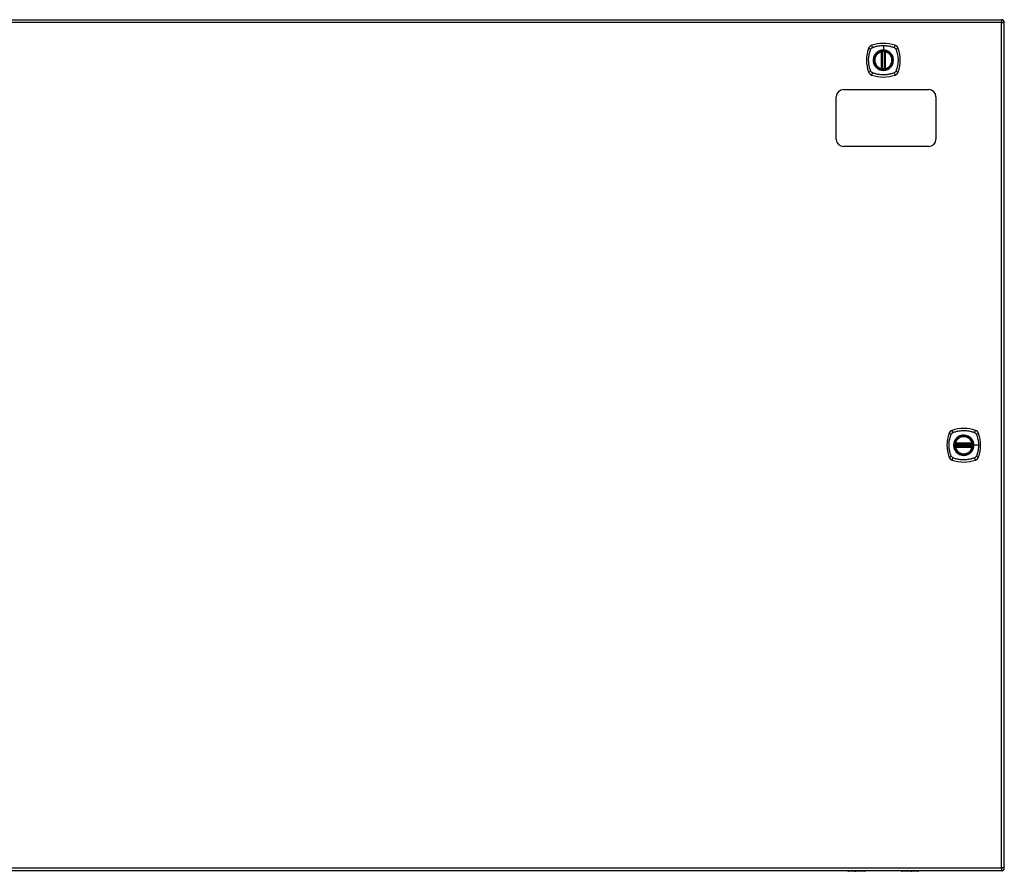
# Model space of a CAD drawing. Header units: inches. Extents: x 101 to 245, y 76 to 106.
# Tile 3 of 6: x 139 to 173, y 76 to 106. Entities that reach past the tile are written whole.
import ezdxf

# ---------------------------------------------------------------- set-up
doc = ezdxf.new("R2010")
doc.units = ezdxf.units.IN
doc.header["$MEASUREMENT"] = 0
doc.layers.add('Visible Edges(ANSI)', color=7, linetype='Continuous', lineweight=25)
doc.layers.add('Visible Tangent Edges(ANSI)', color=7, linetype='Continuous', lineweight=25)

msp = doc.modelspace()

# ---------------------------------------------------------------- linework, layer by layer
at = {"layer": 'Visible Edges(ANSI)'}
for p, q in [((101.426, 106.307), (173.031, 106.307)), ((173.13, 76.488), (173.13, 106.208)), ((168.821, 104.591), (168.821, 105.176)), ((168.84, 104.587), (168.84, 105.18)), ((168.919, 105.18), (168.919, 104.587)), ((168.939, 105.176), (168.939, 104.591)), ((167.478, 103.848), (170.478, 103.848)), ((167.228, 102.098), (167.228, 103.598)), ((170.728, 103.598), (170.728, 102.098)), ((170.478, 101.848), (167.478, 101.848)), ((171.409, 91.388), (172.003, 91.388)), ((171.413, 91.408), (171.999, 91.408)), ((172.003, 91.309), (171.409, 91.309)), ((171.999, 91.289), (171.413, 91.289)), ((173.031, 76.389), (101.426, 76.389)), ((168.234, 76.37), (167.65, 76.37)), ((168.25, 76.389), (168.25, 76.386)), ((169.51, 76.386), (169.51, 76.389)), ((170.11, 76.37), (169.526, 76.37))]:
    msp.add_line(p, q, dxfattribs=at)
for centre, radius in [((168.88, 104.883), 0.32), ((168.88, 104.883), 0.315), ((171.706, 91.348), 0.32), ((171.706, 91.348), 0.315)]:
    msp.add_circle(centre, radius, dxfattribs=at)
for centre, radius, start, end in [((173.031, 106.208), 0.099, 0, 90), ((169.569, 104.883), 1.28, 161.2278, 198.7722), ((168.525, 105.238), 0.177, 108.7722, 161.2278), ((168.88, 104.194), 1.28, 71.2278, 108.7722), ((168.88, 104.883), 0.313, 103.6344, 256.3656), ((168.88, 104.883), 0.313, 99.784, 103.6344), ((168.809, 105.176), 0.0118, 0, 103.6344), ((168.829, 105.18), 0.0118, 0, 99.784), ((168.88, 104.883), 0.313, 84.7499, 95.2501), ((168.931, 105.18), 0.0118, 80.216, 180), ((168.88, 104.883), 0.313, 76.3656, 80.216), ((168.951, 105.176), 0.0118, 76.3656, 180), ((168.88, 104.883), 0.313, 283.6344, 76.3656), ((169.235, 105.238), 0.177, 18.7722, 71.2278), ((168.191, 104.883), 1.28, 341.2278, 18.7722), ((168.525, 104.529), 0.177, 198.7722, 251.2278), ((168.809, 104.591), 0.0118, 256.3656, 0), ((168.88, 104.883), 0.313, 256.3656, 260.216), ((168.829, 104.587), 0.0118, 260.216, 0), ((168.88, 104.883), 0.313, 264.7499, 275.2501), ((168.931, 104.587), 0.0118, 180, 279.784), ((168.88, 104.883), 0.313, 279.784, 283.6344), ((168.951, 104.591), 0.0118, 180, 283.6344), ((169.235, 104.529), 0.177, 288.7722, 341.2278), ((168.88, 105.572), 1.28, 251.2278, 288.7722), ((167.478, 103.598), 0.25, 90, 180), ((170.478, 103.598), 0.25, 0, 90), ((167.478, 102.098), 0.25, 180, 270), ((170.478, 102.098), 0.25, 270, 0), ((172.395, 91.348), 1.28, 161.2278, 198.7722), ((171.351, 91.703), 0.177, 108.7722, 161.2278), ((171.706, 90.659), 1.28, 71.2278, 108.7722), ((172.061, 91.703), 0.177, 18.7722, 71.2278), ((171.017, 91.348), 1.28, 341.2278, 18.7722), ((171.706, 91.348), 0.313, 174.7499, 185.2501), ((171.706, 91.348), 0.313, 166.3656, 170.216), ((171.409, 91.4), 0.0118, 170.216, 270), ((171.413, 91.419), 0.0118, 166.3656, 270), ((171.706, 91.348), 0.313, 13.6344, 166.3656), ((171.999, 91.419), 0.0118, 270, 13.6344), ((172.003, 91.4), 0.0118, 270, 9.784), ((171.706, 91.348), 0.313, 9.784, 13.6344), ((171.706, 91.348), 0.313, 354.7499, 5.2501), ((171.409, 91.297), 0.0118, 90, 189.784), ((171.706, 91.348), 0.313, 189.784, 193.6344), ((171.413, 91.277), 0.0118, 90, 193.6344), ((171.706, 91.348), 0.313, 193.6344, 346.3656), ((171.999, 91.277), 0.0118, 346.3656, 90), ((172.003, 91.297), 0.0118, 350.216, 90), ((171.706, 91.348), 0.313, 346.3656, 350.216), ((171.351, 90.994), 0.177, 198.7722, 251.2278), ((171.706, 92.037), 1.28, 251.2278, 288.7722), ((172.061, 90.994), 0.177, 288.7722, 341.2278), ((173.031, 76.488), 0.099, 270, 0), ((167.65, 76.39), 0.0197, 180.5386, 270), ((168.234, 76.386), 0.0157, 270, 0), ((169.526, 76.386), 0.0157, 180, 270), ((170.11, 76.39), 0.0197, 270, 359.4614)]:
    msp.add_arc(centre, radius, start, end, dxfattribs=at)
for points, knots in [([(168.851, 105.195), (168.85, 105.195), (168.848, 105.195), (168.844, 105.194), (168.841, 105.194), (168.836, 105.193), (168.833, 105.193), (168.828, 105.192), (168.827, 105.192), (168.827, 105.192)], [0, 0, 0, 0, 0.01176793, 0.01176793, 0.03059662, 0.03059662, 0.06072253, 0.06072253, 0.09414345, 0.09414345, 0.09414345, 0.09414345]), ([(168.933, 105.192), (168.933, 105.192), (168.933, 105.192), (168.932, 105.192), (168.931, 105.192), (168.928, 105.193), (168.925, 105.193), (168.918, 105.194), (168.913, 105.195), (168.908, 105.195)], [0, 0, 0, 0, 0.01176876, 0.01176876, 0.03059878, 0.03059878, 0.0607268, 0.0607268, 0.09415008, 0.09415008, 0.09415008, 0.09415008]), ([(168.827, 104.575), (168.827, 104.575), (168.828, 104.575), (168.833, 104.574), (168.836, 104.573), (168.841, 104.573), (168.844, 104.572), (168.848, 104.572), (168.85, 104.572), (168.851, 104.572)], [0, 0, 0, 0, 0.03342093, 0.03342093, 0.06354683, 0.06354683, 0.08237552, 0.08237552, 0.09414345, 0.09414345, 0.09414345, 0.09414345]), ([(168.908, 104.572), (168.913, 104.572), (168.918, 104.573), (168.925, 104.574), (168.928, 104.574), (168.931, 104.575), (168.932, 104.575), (168.933, 104.575), (168.933, 104.575), (168.933, 104.575)], [0, 0, 0, 0, 0.03342328, 0.03342328, 0.06355131, 0.06355131, 0.08238132, 0.08238132, 0.09415008, 0.09415008, 0.09415008, 0.09415008]), ([(171.397, 91.402), (171.397, 91.402), (171.397, 91.4), (171.396, 91.396), (171.396, 91.393), (171.395, 91.387), (171.395, 91.384), (171.394, 91.38), (171.394, 91.379), (171.394, 91.377)], [0, 0, 0, 0, 0.03342093, 0.03342093, 0.06354683, 0.06354683, 0.08237552, 0.08237552, 0.09414345, 0.09414345, 0.09414345, 0.09414345]), ([(172.018, 91.377), (172.017, 91.379), (172.017, 91.38), (172.017, 91.384), (172.016, 91.387), (172.016, 91.393), (172.015, 91.396), (172.015, 91.4), (172.014, 91.402), (172.014, 91.402)], [0, 0, 0, 0, 0.01176793, 0.01176793, 0.03059662, 0.03059662, 0.06072253, 0.06072253, 0.09414345, 0.09414345, 0.09414345, 0.09414345]), ([(171.394, 91.32), (171.395, 91.315), (171.395, 91.311), (171.396, 91.303), (171.397, 91.3), (171.397, 91.297), (171.397, 91.296), (171.397, 91.295), (171.397, 91.295), (171.397, 91.295)], [0, 0, 0, 0, 0.03342328, 0.03342328, 0.06355131, 0.06355131, 0.08238132, 0.08238132, 0.09415008, 0.09415008, 0.09415008, 0.09415008]), ([(172.014, 91.295), (172.014, 91.295), (172.014, 91.295), (172.014, 91.296), (172.015, 91.297), (172.015, 91.3), (172.016, 91.303), (172.017, 91.311), (172.017, 91.315), (172.018, 91.32)], [0, 0, 0, 0, 0.01176876, 0.01176876, 0.03059878, 0.03059878, 0.0607268, 0.0607268, 0.09415008, 0.09415008, 0.09415008, 0.09415008])]:
    msp.add_open_spline(points, degree=3, knots=knots, dxfattribs=at)
at = {"layer": 'Visible Tangent Edges(ANSI)'}
for p, q in [((173.031, 106.208), (101.426, 106.208)), ((173.031, 106.307), (173.031, 106.208)), ((173.031, 106.208), (173.13, 106.208)), ((173.031, 76.488), (173.031, 106.208)), ((168.809, 105.176), (168.806, 105.188)), ((168.809, 105.176), (168.821, 105.176)), ((168.809, 105.176), (168.809, 104.591)), ((168.821, 105.176), (168.831, 105.176)), ((168.827, 105.192), (168.828, 105.186)), ((168.83, 105.18), (168.84, 105.18)), ((168.831, 104.591), (168.831, 105.176)), ((168.852, 105.183), (168.851, 105.195)), ((168.852, 104.583), (168.852, 105.183)), ((168.88, 105.4), (168.88, 105.24)), ((168.88, 105.235), (168.88, 105.24)), ((168.907, 105.183), (168.908, 105.195)), ((168.907, 105.183), (168.907, 104.583)), ((168.919, 105.18), (168.929, 105.18)), ((168.929, 105.176), (168.939, 105.176)), ((168.929, 105.176), (168.929, 104.591)), ((168.932, 105.186), (168.933, 105.192)), ((168.939, 105.176), (168.951, 105.176)), ((168.954, 105.188), (168.951, 105.176)), ((168.951, 104.591), (168.951, 105.176)), ((168.806, 104.579), (168.809, 104.591)), ((168.821, 104.591), (168.809, 104.591)), ((168.831, 104.591), (168.821, 104.591)), ((168.828, 104.581), (168.827, 104.575)), ((168.84, 104.587), (168.83, 104.587)), ((168.851, 104.572), (168.852, 104.583)), ((168.908, 104.572), (168.907, 104.583)), ((168.929, 104.587), (168.919, 104.587)), ((168.939, 104.591), (168.929, 104.591)), ((168.933, 104.575), (168.932, 104.581)), ((168.951, 104.591), (168.939, 104.591)), ((168.951, 104.591), (168.954, 104.579)), ((171.394, 91.377), (171.406, 91.376)), ((171.403, 91.4), (171.397, 91.402)), ((171.402, 91.422), (171.413, 91.419)), ((171.406, 91.376), (172.006, 91.376)), ((171.409, 91.388), (171.409, 91.398)), ((171.413, 91.408), (171.413, 91.419)), ((171.999, 91.419), (171.413, 91.419)), ((171.413, 91.398), (171.413, 91.408)), ((171.413, 91.398), (171.999, 91.398)), ((171.999, 91.419), (172.01, 91.422)), ((171.999, 91.419), (171.999, 91.408)), ((171.999, 91.408), (171.999, 91.398)), ((172.003, 91.398), (172.003, 91.388)), ((172.006, 91.376), (172.018, 91.377)), ((172.014, 91.402), (172.008, 91.4)), ((172.058, 91.348), (172.063, 91.348)), ((172.222, 91.348), (172.063, 91.348)), ((171.394, 91.32), (171.406, 91.321)), ((171.397, 91.295), (171.403, 91.296)), ((171.413, 91.277), (171.402, 91.275)), ((172.006, 91.321), (171.406, 91.321)), ((171.409, 91.299), (171.409, 91.309)), ((171.413, 91.289), (171.413, 91.299)), ((171.999, 91.299), (171.413, 91.299)), ((171.413, 91.277), (171.413, 91.289)), ((171.413, 91.277), (171.999, 91.277)), ((171.999, 91.299), (171.999, 91.289)), ((171.999, 91.289), (171.999, 91.277)), ((172.01, 91.275), (171.999, 91.277)), ((172.003, 91.309), (172.003, 91.299)), ((172.006, 91.321), (172.018, 91.32)), ((172.008, 91.296), (172.014, 91.295)), ((101.426, 76.488), (173.031, 76.488)), ((173.031, 76.488), (173.031, 76.389)), ((173.13, 76.488), (173.031, 76.488)), ((167.65, 76.389), (167.65, 76.37)), ((168.234, 76.37), (168.234, 76.389)), ((169.526, 76.389), (169.526, 76.37)), ((170.11, 76.37), (170.11, 76.389))]:
    msp.add_line(p, q, dxfattribs=at)
for centre, radius in [((168.88, 104.883), 0.346), ((168.88, 104.883), 0.342), ((168.88, 104.883), 0.325), ((168.88, 104.883), 0.324), ((171.706, 91.348), 0.346), ((171.706, 91.348), 0.342), ((171.706, 91.348), 0.325), ((171.706, 91.348), 0.324)]:
    msp.add_circle(centre, radius, dxfattribs=at)
for centre, start, end in [((168.88, 104.883), 103.6344, 256.3656), ((168.88, 104.883), 84.7499, 95.2501), ((168.88, 104.883), 283.6344, 76.3656), ((168.88, 104.883), 264.7499, 275.2501), ((171.706, 91.348), 174.7499, 185.2501), ((171.706, 91.348), 13.6344, 166.3656), ((171.706, 91.348), 354.7499, 5.2501), ((171.706, 91.348), 193.6344, 346.3656)]:
    msp.add_arc(centre, 0.301, start, end, dxfattribs=at)
for centre, major_axis, ratio, start_param, end_param in [((168.468, 105.258), (-0.112, 0.037), 0.042597, 4.975842, 6.113112), ((168.506, 105.296), (-0.037, 0.112), 0.042597, 0.170073, 1.307344), ((168.827, 105.191), (-0.00893, -0.00773), 0.431674, 0, 1.315955), ((168.832, 105.18), (-0.0116, -0.0021), 0.025638, 4.856604, 6.283185), ((168.928, 105.18), (0.0116, -0.0021), 0.025638, 0, 1.426581), ((168.933, 105.191), (0.00893, -0.00773), 0.431674, 4.96723, 6.283185), ((169.254, 105.296), (0.037, 0.112), 0.042597, 4.975842, 6.113112), ((169.292, 105.258), (0.112, 0.037), 0.042597, 0.170073, 1.307344), ((168.468, 104.509), (-0.112, -0.037), 0.042597, 0.170073, 1.307344), ((168.827, 104.575), (-0.00893, 0.00773), 0.431674, 4.96723, 6.283185), ((168.832, 104.587), (-0.0116, 0.0021), 0.025638, 0, 1.426581), ((168.928, 104.587), (0.0116, 0.0021), 0.025638, 4.856604, 6.283185), ((168.933, 104.575), (0.00893, 0.00773), 0.431674, 0, 1.315955), ((169.292, 104.509), (0.112, -0.037), 0.042597, 4.975842, 6.113112), ((168.506, 104.471), (-0.037, -0.112), 0.042597, 4.975842, 6.113112), ((169.254, 104.471), (0.037, -0.112), 0.042597, 0.170073, 1.307344), ((171.294, 91.723), (-0.112, 0.037), 0.042597, 4.975842, 6.113112), ((171.332, 91.761), (-0.037, 0.112), 0.042597, 0.170073, 1.307344), ((172.08, 91.761), (0.037, 0.112), 0.042597, 4.975842, 6.113112), ((172.118, 91.723), (0.112, 0.037), 0.042597, 0.170073, 1.307344), ((171.398, 91.401), (0.00773, 0.00893), 0.431674, 4.96723, 6.283185), ((171.409, 91.396), (0.0021, 0.0116), 0.025638, 0, 1.426581), ((172.003, 91.396), (-0.0021, 0.0116), 0.025638, 4.856604, 6.283185), ((172.014, 91.401), (-0.00773, 0.00893), 0.431674, 0, 1.315955), ((171.398, 91.295), (0.00773, -0.00893), 0.431674, 0, 1.315955), ((171.409, 91.301), (0.0021, -0.0116), 0.025638, 4.856604, 6.283185), ((172.003, 91.301), (-0.0021, -0.0116), 0.025638, 0, 1.426581), ((172.014, 91.295), (-0.00773, -0.00893), 0.431674, 4.96723, 6.283185), ((171.294, 90.974), (-0.112, -0.037), 0.042597, 0.170073, 1.307344), ((171.332, 90.936), (-0.037, -0.112), 0.042597, 4.975842, 6.113112), ((172.08, 90.936), (0.037, -0.112), 0.042597, 0.170073, 1.307344), ((172.118, 90.974), (0.112, -0.037), 0.042597, 4.975842, 6.113112)]:
    msp.add_ellipse(centre, major_axis=major_axis, ratio=ratio, start_param=start_param, end_param=end_param, dxfattribs=at)
for points, knots in [([(168.44, 104.495), (168.438, 104.499), (168.436, 104.503), (168.434, 104.508), (168.42, 104.544), (168.408, 104.582), (168.388, 104.657), (168.38, 104.695), (168.368, 104.78), (168.364, 104.826), (168.363, 104.906), (168.364, 104.94), (168.37, 105.003), (168.374, 105.033), (168.383, 105.084), (168.388, 105.105), (168.397, 105.146), (168.402, 105.164), (168.412, 105.197), (168.417, 105.212), (168.424, 105.234), (168.427, 105.241), (168.431, 105.251), (168.432, 105.255), (168.434, 105.259), (168.436, 105.263), (168.438, 105.268), (168.44, 105.272)], [-2.091632, -2.091632, -2.091632, -2.091632, -2.064284, -2.064284, -2.064284, -1.777358, -1.777358, -1.490428, -1.490428, -1.150828, -1.150828, -0.905556, -0.905556, -0.684969, -0.684969, -0.525188, -0.525188, -0.382476, -0.382476, -0.270594, -0.270594, -0.214652, -0.214652, -0.186063, -0.186063, -0.186063, -0.158711, -0.158711, -0.158711, -0.158711]), ([(168.44, 105.272), (168.44, 105.273), (168.441, 105.274), (168.444, 105.28), (168.447, 105.285), (168.454, 105.295), (168.457, 105.298), (168.461, 105.302)], [-0.07033438, -0.07033438, -0.07033438, -0.07033438, -0.06421309, -0.06421309, -0.02948796, -0.02948796, 0, 0, 0, 0]), ([(168.461, 105.302), (168.469, 105.31), (168.479, 105.317), (168.49, 105.323), (168.491, 105.323), (168.491, 105.323)], [-0.96795364, -0.96795364, -0.96795364, -0.96795364, -0.90021117, -0.90021117, -0.8975441, -0.8975441, -0.8975441, -0.8975441]), ([(168.491, 105.323), (168.496, 105.325), (168.5, 105.327), (168.505, 105.33), (168.508, 105.331), (168.512, 105.332), (168.523, 105.336), (168.53, 105.339), (168.551, 105.346), (168.566, 105.351), (168.599, 105.361), (168.618, 105.366), (168.658, 105.376), (168.679, 105.38), (168.73, 105.389), (168.76, 105.393), (168.82, 105.399), (168.85, 105.4), (168.88, 105.4)], [-2.0916334, -2.0916334, -2.0916334, -2.0916334, -2.0642813, -2.0642813, -2.0642813, -2.0356922, -2.0356922, -1.9797509, -1.9797509, -1.8678685, -1.8678685, -1.7251565, -1.7251565, -1.5653756, -1.5653756, -1.3447881, -1.3447881, -1.1256399, -1.1256399, -1.1256399, -1.1256399]), ([(168.88, 105.235), (168.903, 105.235), (168.926, 105.233), (168.977, 105.223), (169.005, 105.214), (169.057, 105.189), (169.082, 105.173), (169.105, 105.155), (169.139, 105.127), (169.167, 105.092), (169.21, 105.013), (169.224, 104.969), (169.234, 104.89), (169.232, 104.855), (169.216, 104.762), (169.19, 104.705), (169.151, 104.658), (169.124, 104.625), (169.09, 104.597), (169.015, 104.555), (168.972, 104.541), (168.909, 104.532), (168.889, 104.531), (168.83, 104.533), (168.791, 104.54), (168.719, 104.568), (168.685, 104.587), (168.655, 104.612), (168.621, 104.64), (168.592, 104.675), (168.546, 104.759), (168.532, 104.809), (168.526, 104.895), (168.529, 104.93), (168.549, 105.016), (168.574, 105.067), (168.608, 105.108), (168.638, 105.144), (168.674, 105.173), (168.731, 105.203), (168.748, 105.21), (168.801, 105.229), (168.841, 105.235), (168.88, 105.235)], [-3.141593, -3.141593, -3.141593, -3.141593, -2.946484, -2.946484, -2.698623, -2.698623, -2.450768, -2.450768, -2.450768, -2.075295, -2.075295, -1.686192, -1.686192, -1.395223, -1.395223, -0.880236, -0.880236, -0.880236, -0.512165, -0.512165, -0.139879, -0.139879, 0.031355, 0.031355, 0.361026, 0.361026, 0.690691, 0.690691, 0.690691, 1.067939, 1.067939, 1.507093, 1.507093, 1.798938, 1.798938, 2.261677, 2.261677, 2.261677, 2.656394, 2.656394, 2.806973, 2.806973, 3.141593, 3.141593, 3.141593, 3.141593]), ([(168.88, 105.24), (168.84, 105.24), (168.8, 105.233), (168.746, 105.214), (168.729, 105.207), (168.692, 105.187), (168.671, 105.174), (168.652, 105.158)], [-3.1415927, -3.1415927, -3.1415927, -3.1415927, -2.8069728, -2.8069728, -2.6563938, -2.6563938, -2.4492433, -2.4492433, -2.4492433, -2.4492433]), ([(168.828, 105.186), (168.827, 105.186), (168.826, 105.187), (168.823, 105.188), (168.822, 105.188), (168.819, 105.188), (168.818, 105.189), (168.817, 105.189), (168.816, 105.189), (168.815, 105.189), (168.814, 105.189), (168.813, 105.189), (168.811, 105.188), (168.809, 105.188), (168.807, 105.188), (168.806, 105.188)], [0, 0, 0, 0, 0.0147084, 0.0147084, 0.031518, 0.031518, 0.04202399, 0.04202399, 0.04727699, 0.04727699, 0.05568179, 0.05568179, 0.06912947, 0.06912947, 0.08404799, 0.08404799, 0.08404799, 0.08404799]), ([(168.83, 105.18), (168.83, 105.181), (168.83, 105.183), (168.829, 105.184), (168.829, 105.184), (168.828, 105.185), (168.828, 105.186)], [-0.0331638, -0.0331638, -0.0331638, -0.0331638, -0.01452823, -0.01452823, -0.01452823, 0, 0, 0, 0]), ([(168.831, 105.176), (168.831, 105.177), (168.831, 105.177), (168.831, 105.178), (168.831, 105.178), (168.83, 105.179), (168.83, 105.179), (168.83, 105.18), (168.83, 105.18), (168.83, 105.18)], [0, 0, 0, 0, 0.00371762, 0.00371762, 0.00706872, 0.00706872, 0.00916316, 0.00916316, 0.01047218, 0.01047218, 0.01047218, 0.01047218]), ([(168.84, 105.18), (168.84, 105.18), (168.841, 105.18), (168.843, 105.181), (168.845, 105.182), (168.848, 105.182), (168.849, 105.183), (168.851, 105.183), (168.852, 105.183), (168.852, 105.183)], [-0.09414345, -0.09414345, -0.09414345, -0.09414345, -0.06072253, -0.06072253, -0.03059662, -0.03059662, -0.01176793, -0.01176793, 0, 0, 0, 0]), ([(168.88, 105.4), (168.883, 105.4), (168.887, 105.4), (168.937, 105.399), (168.983, 105.396), (169.068, 105.383), (169.106, 105.375), (169.182, 105.355), (169.219, 105.343), (169.255, 105.33), (169.26, 105.327), (169.264, 105.325), (169.268, 105.323)], [-1.1256399, -1.1256399, -1.1256399, -1.1256399, -1.0995163, -1.0995163, -0.7599169, -0.7599169, -0.4729864, -0.4729864, -0.1860606, -0.1860606, -0.1860606, -0.158713, -0.158713, -0.158713, -0.158713]), ([(169.107, 105.158), (169.085, 105.177), (169.059, 105.193), (169.006, 105.218), (168.978, 105.228), (168.926, 105.238), (168.903, 105.24), (168.88, 105.24)], [2.4507676, 2.4507676, 2.4507676, 2.4507676, 2.6986231, 2.6986231, 2.9464842, 2.9464842, 3.1415927, 3.1415927, 3.1415927, 3.1415927]), ([(168.907, 105.183), (168.91, 105.183), (168.912, 105.182), (168.915, 105.181), (168.917, 105.181), (168.918, 105.18), (168.919, 105.18), (168.919, 105.18), (168.919, 105.18), (168.919, 105.18)], [-0.09415008, -0.09415008, -0.09415008, -0.09415008, -0.0607268, -0.0607268, -0.03059878, -0.03059878, -0.01176876, -0.01176876, 0, 0, 0, 0]), ([(168.929, 105.18), (168.929, 105.18), (168.929, 105.18), (168.929, 105.179), (168.929, 105.179), (168.929, 105.178), (168.929, 105.178), (168.929, 105.177), (168.929, 105.177), (168.929, 105.176)], [0, 0, 0, 0, 0.00130902, 0.00130902, 0.00340346, 0.00340346, 0.00675456, 0.00675456, 0.01047218, 0.01047218, 0.01047218, 0.01047218]), ([(168.954, 105.188), (168.952, 105.188), (168.951, 105.188), (168.948, 105.188), (168.947, 105.189), (168.944, 105.189), (168.943, 105.189), (168.942, 105.189), (168.941, 105.189), (168.94, 105.188), (168.939, 105.188), (168.938, 105.188), (168.936, 105.188), (168.934, 105.187), (168.933, 105.186), (168.932, 105.186)], [-0.00107612, -0.00107612, -0.00107612, -0.00107612, 0.01363228, 0.01363228, 0.03044188, 0.03044188, 0.04094788, 0.04094788, 0.04620088, 0.04620088, 0.05460568, 0.05460568, 0.06805335, 0.06805335, 0.08297187, 0.08297187, 0.08297187, 0.08297187]), ([(169.268, 105.323), (169.276, 105.32), (169.283, 105.315), (169.3, 105.302), (169.309, 105.291), (169.317, 105.277), (169.319, 105.274), (169.32, 105.272)], [0, 0, 0, 0, 0.0481127, 0.0481127, 0.1250929, 0.1250929, 0.1407015, 0.1407015, 0.1407015, 0.1407015]), ([(169.32, 105.272), (169.322, 105.268), (169.324, 105.263), (169.326, 105.259), (169.328, 105.255), (169.329, 105.251), (169.333, 105.241), (169.335, 105.234), (169.343, 105.212), (169.347, 105.197), (169.357, 105.164), (169.362, 105.146), (169.372, 105.105), (169.377, 105.084), (169.386, 105.033), (169.39, 105.003), (169.395, 104.94), (169.397, 104.906), (169.396, 104.826), (169.392, 104.78), (169.38, 104.695), (169.372, 104.657), (169.352, 104.582), (169.34, 104.544), (169.326, 104.508), (169.324, 104.503), (169.322, 104.499), (169.32, 104.495)], [-2.091633, -2.091633, -2.091633, -2.091633, -2.064281, -2.064281, -2.064281, -2.035692, -2.035692, -1.979751, -1.979751, -1.867869, -1.867869, -1.725157, -1.725157, -1.565376, -1.565376, -1.344788, -1.344788, -1.099516, -1.099516, -0.759917, -0.759917, -0.472986, -0.472986, -0.186061, -0.186061, -0.186061, -0.158713, -0.158713, -0.158713, -0.158713]), ([(168.605, 105.111), (168.57, 105.069), (168.545, 105.018), (168.524, 104.931), (168.521, 104.895), (168.527, 104.808), (168.542, 104.757), (168.578, 104.692), (168.591, 104.673), (168.605, 104.656)], [-2.261677, -2.261677, -2.261677, -2.261677, -1.798938, -1.798938, -1.507093, -1.507093, -1.067939, -1.067939, -0.878435, -0.878435, -0.878435, -0.878435]), ([(169.154, 104.656), (169.193, 104.703), (169.22, 104.761), (169.237, 104.854), (169.238, 104.89), (169.229, 104.97), (169.215, 105.015), (169.181, 105.075), (169.169, 105.094), (169.154, 105.111)], [0.880236, 0.880236, 0.880236, 0.880236, 1.395223, 1.395223, 1.686192, 1.686192, 2.075295, 2.075295, 2.263394, 2.263394, 2.263394, 2.263394]), ([(168.491, 104.443), (168.489, 104.444), (168.487, 104.445), (168.477, 104.451), (168.47, 104.456), (168.458, 104.468), (168.452, 104.474), (168.445, 104.485), (168.442, 104.49), (168.44, 104.495)], [-0.1406326, -0.1406326, -0.1406326, -0.1406326, -0.1276168, -0.1276168, -0.0774468, -0.0774468, -0.0297872, -0.0297872, 0, 0, 0, 0]), ([(168.652, 104.609), (168.682, 104.584), (168.717, 104.564), (168.79, 104.536), (168.829, 104.528), (168.889, 104.526), (168.909, 104.527), (168.973, 104.536), (169.016, 104.551), (169.073, 104.583), (169.091, 104.595), (169.107, 104.609)], [-0.690691, -0.690691, -0.690691, -0.690691, -0.361026, -0.361026, -0.031355, -0.031355, 0.139879, 0.139879, 0.512165, 0.512165, 0.692534, 0.692534, 0.692534, 0.692534]), ([(168.806, 104.579), (168.807, 104.579), (168.809, 104.579), (168.812, 104.578), (168.813, 104.578), (168.816, 104.578), (168.816, 104.578), (168.818, 104.578), (168.818, 104.578), (168.82, 104.578), (168.82, 104.578), (168.822, 104.579), (168.823, 104.579), (168.826, 104.58), (168.827, 104.58), (168.828, 104.581)], [-0.00107612, -0.00107612, -0.00107612, -0.00107612, 0.01363228, 0.01363228, 0.03044188, 0.03044188, 0.04094788, 0.04094788, 0.04620088, 0.04620088, 0.05460568, 0.05460568, 0.06805335, 0.06805335, 0.08297187, 0.08297187, 0.08297187, 0.08297187]), ([(168.83, 104.587), (168.83, 104.587), (168.83, 104.587), (168.83, 104.587), (168.83, 104.588), (168.831, 104.588), (168.831, 104.589), (168.831, 104.59), (168.831, 104.59), (168.831, 104.591)], [0, 0, 0, 0, 0.00130902, 0.00130902, 0.00340346, 0.00340346, 0.00675456, 0.00675456, 0.01047218, 0.01047218, 0.01047218, 0.01047218]), ([(168.852, 104.583), (168.852, 104.584), (168.851, 104.584), (168.849, 104.584), (168.848, 104.584), (168.845, 104.585), (168.843, 104.586), (168.841, 104.586), (168.84, 104.587), (168.84, 104.587)], [-0.09414345, -0.09414345, -0.09414345, -0.09414345, -0.08237552, -0.08237552, -0.06354683, -0.06354683, -0.03342093, -0.03342093, 0, 0, 0, 0]), ([(168.919, 104.587), (168.919, 104.587), (168.919, 104.587), (168.919, 104.586), (168.918, 104.586), (168.917, 104.586), (168.915, 104.585), (168.912, 104.584), (168.91, 104.584), (168.907, 104.583)], [-0.09415008, -0.09415008, -0.09415008, -0.09415008, -0.08238132, -0.08238132, -0.06355131, -0.06355131, -0.03342328, -0.03342328, 0, 0, 0, 0]), ([(168.929, 104.591), (168.929, 104.59), (168.929, 104.59), (168.929, 104.589), (168.929, 104.588), (168.929, 104.588), (168.929, 104.587), (168.929, 104.587), (168.929, 104.587), (168.929, 104.587)], [0, 0, 0, 0, 0.00371762, 0.00371762, 0.00706872, 0.00706872, 0.00916316, 0.00916316, 0.01047218, 0.01047218, 0.01047218, 0.01047218]), ([(168.929, 104.587), (168.93, 104.585), (168.93, 104.584), (168.93, 104.583), (168.931, 104.582), (168.931, 104.582), (168.932, 104.581)], [-0.0331638, -0.0331638, -0.0331638, -0.0331638, -0.01452823, -0.01452823, -0.01452823, 0, 0, 0, 0]), ([(168.932, 104.581), (168.933, 104.58), (168.934, 104.58), (168.937, 104.579), (168.938, 104.579), (168.94, 104.578), (168.941, 104.578), (168.943, 104.578), (168.943, 104.578), (168.944, 104.578), (168.945, 104.578), (168.947, 104.578), (168.948, 104.578), (168.951, 104.579), (168.952, 104.579), (168.954, 104.579)], [0, 0, 0, 0, 0.0147084, 0.0147084, 0.031518, 0.031518, 0.04202399, 0.04202399, 0.04727699, 0.04727699, 0.05568179, 0.05568179, 0.06912947, 0.06912947, 0.08404799, 0.08404799, 0.08404799, 0.08404799]), ([(169.32, 104.495), (169.316, 104.487), (169.312, 104.48), (169.298, 104.463), (169.288, 104.454), (169.273, 104.446), (169.271, 104.445), (169.268, 104.443)], [0, 0, 0, 0, 0.0481127, 0.0481127, 0.1250929, 0.1250929, 0.1407015, 0.1407015, 0.1407015, 0.1407015]), ([(169.268, 104.443), (169.264, 104.441), (169.26, 104.439), (169.255, 104.437), (169.219, 104.423), (169.182, 104.411), (169.106, 104.392), (169.068, 104.384), (168.983, 104.371), (168.937, 104.367), (168.857, 104.366), (168.823, 104.368), (168.76, 104.373), (168.73, 104.378), (168.679, 104.387), (168.658, 104.391), (168.618, 104.401), (168.599, 104.406), (168.566, 104.416), (168.551, 104.421), (168.53, 104.428), (168.523, 104.43), (168.512, 104.434), (168.508, 104.436), (168.505, 104.437), (168.5, 104.439), (168.496, 104.441), (168.491, 104.443)], [-2.091632, -2.091632, -2.091632, -2.091632, -2.064284, -2.064284, -2.064284, -1.777358, -1.777358, -1.490428, -1.490428, -1.150828, -1.150828, -0.905556, -0.905556, -0.684969, -0.684969, -0.525188, -0.525188, -0.382476, -0.382476, -0.270594, -0.270594, -0.214652, -0.214652, -0.186063, -0.186063, -0.186063, -0.158711, -0.158711, -0.158711, -0.158711]), ([(171.266, 90.96), (171.264, 90.964), (171.262, 90.968), (171.26, 90.973), (171.246, 91.009), (171.234, 91.047), (171.214, 91.122), (171.206, 91.16), (171.194, 91.245), (171.19, 91.291), (171.189, 91.371), (171.19, 91.405), (171.196, 91.468), (171.2, 91.498), (171.209, 91.549), (171.214, 91.57), (171.223, 91.611), (171.228, 91.629), (171.238, 91.662), (171.243, 91.677), (171.25, 91.699), (171.253, 91.706), (171.257, 91.716), (171.258, 91.72), (171.26, 91.724), (171.262, 91.728), (171.264, 91.733), (171.266, 91.737)], [-2.091632, -2.091632, -2.091632, -2.091632, -2.064284, -2.064284, -2.064284, -1.777358, -1.777358, -1.490428, -1.490428, -1.150828, -1.150828, -0.905556, -0.905556, -0.684969, -0.684969, -0.525188, -0.525188, -0.382476, -0.382476, -0.270594, -0.270594, -0.214652, -0.214652, -0.186063, -0.186063, -0.186063, -0.158711, -0.158711, -0.158711, -0.158711]), ([(171.266, 91.737), (171.267, 91.739), (171.268, 91.741), (171.273, 91.751), (171.278, 91.758), (171.29, 91.771), (171.297, 91.776), (171.308, 91.783), (171.313, 91.786), (171.317, 91.788)], [-0.1406326, -0.1406326, -0.1406326, -0.1406326, -0.1276168, -0.1276168, -0.0774468, -0.0774468, -0.0297872, -0.0297872, 0, 0, 0, 0]), ([(171.317, 91.788), (171.322, 91.79), (171.326, 91.792), (171.331, 91.795), (171.367, 91.808), (171.404, 91.82), (171.479, 91.84), (171.518, 91.848), (171.602, 91.861), (171.649, 91.864), (171.729, 91.865), (171.762, 91.864), (171.826, 91.858), (171.855, 91.854), (171.907, 91.845), (171.928, 91.841), (171.968, 91.831), (171.987, 91.826), (172.02, 91.816), (172.034, 91.811), (172.056, 91.804), (172.063, 91.801), (172.074, 91.797), (172.078, 91.796), (172.081, 91.795), (172.086, 91.792), (172.09, 91.79), (172.094, 91.788)], [-2.091632, -2.091632, -2.091632, -2.091632, -2.064284, -2.064284, -2.064284, -1.777358, -1.777358, -1.490428, -1.490428, -1.150828, -1.150828, -0.905556, -0.905556, -0.684969, -0.684969, -0.525188, -0.525188, -0.382476, -0.382476, -0.270594, -0.270594, -0.214652, -0.214652, -0.186063, -0.186063, -0.186063, -0.158711, -0.158711, -0.158711, -0.158711]), ([(172.058, 91.348), (172.058, 91.326), (172.056, 91.303), (172.046, 91.251), (172.037, 91.223), (172.012, 91.171), (171.996, 91.146), (171.977, 91.123), (171.949, 91.089), (171.915, 91.061), (171.836, 91.018), (171.792, 91.004), (171.712, 90.995), (171.677, 90.996), (171.585, 91.012), (171.527, 91.039), (171.481, 91.077), (171.448, 91.104), (171.42, 91.138), (171.377, 91.214), (171.363, 91.256), (171.354, 91.319), (171.353, 91.339), (171.355, 91.398), (171.363, 91.437), (171.39, 91.509), (171.41, 91.543), (171.434, 91.573), (171.463, 91.607), (171.497, 91.636), (171.581, 91.682), (171.632, 91.697), (171.718, 91.702), (171.753, 91.699), (171.839, 91.679), (171.889, 91.654), (171.931, 91.62), (171.966, 91.59), (171.996, 91.554), (172.026, 91.497), (172.033, 91.481), (172.051, 91.427), (172.058, 91.387), (172.058, 91.348)], [-3.141593, -3.141593, -3.141593, -3.141593, -2.946484, -2.946484, -2.698623, -2.698623, -2.450768, -2.450768, -2.450768, -2.075295, -2.075295, -1.686192, -1.686192, -1.395223, -1.395223, -0.880236, -0.880236, -0.880236, -0.512165, -0.512165, -0.139879, -0.139879, 0.031355, 0.031355, 0.361026, 0.361026, 0.690691, 0.690691, 0.690691, 1.067939, 1.067939, 1.507093, 1.507093, 1.798938, 1.798938, 2.261677, 2.261677, 2.261677, 2.656394, 2.656394, 2.806973, 2.806973, 3.141593, 3.141593, 3.141593, 3.141593]), ([(171.933, 91.623), (171.891, 91.658), (171.84, 91.683), (171.753, 91.704), (171.718, 91.707), (171.631, 91.701), (171.58, 91.686), (171.514, 91.65), (171.496, 91.637), (171.478, 91.623)], [-2.261677, -2.261677, -2.261677, -2.261677, -1.798938, -1.798938, -1.507093, -1.507093, -1.067939, -1.067939, -0.878435, -0.878435, -0.878435, -0.878435]), ([(172.094, 91.788), (172.095, 91.788), (172.096, 91.787), (172.103, 91.784), (172.108, 91.781), (172.117, 91.774), (172.121, 91.771), (172.125, 91.767)], [-0.07033438, -0.07033438, -0.07033438, -0.07033438, -0.06421309, -0.06421309, -0.02948796, -0.02948796, 0, 0, 0, 0]), ([(172.125, 91.767), (172.133, 91.759), (172.14, 91.749), (172.145, 91.738), (172.146, 91.737), (172.146, 91.737)], [-0.96795364, -0.96795364, -0.96795364, -0.96795364, -0.90021117, -0.90021117, -0.8975441, -0.8975441, -0.8975441, -0.8975441]), ([(172.146, 91.737), (172.148, 91.733), (172.15, 91.728), (172.152, 91.724), (172.154, 91.72), (172.155, 91.716), (172.159, 91.706), (172.161, 91.699), (172.169, 91.677), (172.173, 91.662), (172.183, 91.629), (172.188, 91.611), (172.198, 91.57), (172.203, 91.549), (172.212, 91.498), (172.216, 91.468), (172.221, 91.408), (172.222, 91.378), (172.222, 91.348)], [-2.0916334, -2.0916334, -2.0916334, -2.0916334, -2.0642813, -2.0642813, -2.0642813, -2.0356922, -2.0356922, -1.9797509, -1.9797509, -1.8678685, -1.8678685, -1.7251565, -1.7251565, -1.5653756, -1.5653756, -1.3447881, -1.3447881, -1.1256399, -1.1256399, -1.1256399, -1.1256399]), ([(171.431, 91.576), (171.406, 91.546), (171.386, 91.511), (171.358, 91.438), (171.35, 91.399), (171.348, 91.339), (171.35, 91.319), (171.359, 91.255), (171.373, 91.212), (171.405, 91.155), (171.418, 91.137), (171.431, 91.121)], [-0.690691, -0.690691, -0.690691, -0.690691, -0.361026, -0.361026, -0.031355, -0.031355, 0.139879, 0.139879, 0.512165, 0.512165, 0.692534, 0.692534, 0.692534, 0.692534]), ([(171.402, 91.422), (171.401, 91.421), (171.401, 91.419), (171.401, 91.417), (171.401, 91.415), (171.401, 91.413), (171.401, 91.412), (171.401, 91.41), (171.401, 91.41), (171.401, 91.409), (171.401, 91.408), (171.401, 91.406), (171.402, 91.405), (171.402, 91.403), (171.403, 91.402), (171.403, 91.4)], [-0.00107612, -0.00107612, -0.00107612, -0.00107612, 0.01363228, 0.01363228, 0.03044188, 0.03044188, 0.04094788, 0.04094788, 0.04620088, 0.04620088, 0.05460568, 0.05460568, 0.06805335, 0.06805335, 0.08297187, 0.08297187, 0.08297187, 0.08297187]), ([(171.406, 91.376), (171.406, 91.377), (171.406, 91.377), (171.407, 91.379), (171.407, 91.381), (171.408, 91.383), (171.408, 91.385), (171.409, 91.387), (171.409, 91.388), (171.409, 91.388)], [-0.09414345, -0.09414345, -0.09414345, -0.09414345, -0.08237552, -0.08237552, -0.06354683, -0.06354683, -0.03342093, -0.03342093, 0, 0, 0, 0]), ([(171.409, 91.398), (171.409, 91.398), (171.409, 91.398), (171.41, 91.398), (171.41, 91.398), (171.411, 91.398), (171.411, 91.398), (171.412, 91.398), (171.413, 91.398), (171.413, 91.398)], [0, 0, 0, 0, 0.00130902, 0.00130902, 0.00340346, 0.00340346, 0.00675456, 0.00675456, 0.01047218, 0.01047218, 0.01047218, 0.01047218]), ([(172.063, 91.348), (172.063, 91.388), (172.056, 91.428), (172.037, 91.482), (172.03, 91.499), (172.01, 91.536), (171.996, 91.557), (171.98, 91.576)], [-3.1415927, -3.1415927, -3.1415927, -3.1415927, -2.8069728, -2.8069728, -2.6563938, -2.6563938, -2.4492433, -2.4492433, -2.4492433, -2.4492433]), ([(171.98, 91.121), (171.999, 91.143), (172.015, 91.169), (172.041, 91.222), (172.05, 91.25), (172.06, 91.302), (172.063, 91.325), (172.063, 91.348)], [2.4507676, 2.4507676, 2.4507676, 2.4507676, 2.6986231, 2.6986231, 2.9464842, 2.9464842, 3.1415927, 3.1415927, 3.1415927, 3.1415927]), ([(171.999, 91.398), (171.999, 91.398), (172, 91.398), (172, 91.398), (172.001, 91.398), (172.002, 91.398), (172.002, 91.398), (172.002, 91.398), (172.002, 91.398), (172.003, 91.398)], [0, 0, 0, 0, 0.00371762, 0.00371762, 0.00706872, 0.00706872, 0.00916316, 0.00916316, 0.01047218, 0.01047218, 0.01047218, 0.01047218]), ([(172.003, 91.398), (172.004, 91.398), (172.005, 91.398), (172.006, 91.399), (172.007, 91.399), (172.008, 91.4), (172.008, 91.4)], [-0.0331638, -0.0331638, -0.0331638, -0.0331638, -0.01452823, -0.01452823, -0.01452823, 0, 0, 0, 0]), ([(172.003, 91.388), (172.003, 91.388), (172.003, 91.387), (172.004, 91.385), (172.004, 91.383), (172.005, 91.381), (172.005, 91.379), (172.005, 91.377), (172.006, 91.377), (172.006, 91.376)], [-0.09414345, -0.09414345, -0.09414345, -0.09414345, -0.06072253, -0.06072253, -0.03059662, -0.03059662, -0.01176793, -0.01176793, 0, 0, 0, 0]), ([(172.008, 91.4), (172.009, 91.401), (172.009, 91.403), (172.01, 91.405), (172.011, 91.407), (172.011, 91.409), (172.011, 91.41), (172.011, 91.411), (172.011, 91.412), (172.011, 91.413), (172.011, 91.414), (172.011, 91.416), (172.011, 91.417), (172.011, 91.419), (172.01, 91.421), (172.01, 91.422)], [0, 0, 0, 0, 0.0147084, 0.0147084, 0.031518, 0.031518, 0.04202399, 0.04202399, 0.04727699, 0.04727699, 0.05568179, 0.05568179, 0.06912947, 0.06912947, 0.08404799, 0.08404799, 0.08404799, 0.08404799]), ([(172.222, 91.348), (172.222, 91.345), (172.222, 91.341), (172.222, 91.291), (172.218, 91.245), (172.206, 91.16), (172.198, 91.122), (172.178, 91.047), (172.166, 91.009), (172.152, 90.973), (172.15, 90.968), (172.148, 90.964), (172.146, 90.96)], [-1.1256399, -1.1256399, -1.1256399, -1.1256399, -1.0995163, -1.0995163, -0.7599169, -0.7599169, -0.4729864, -0.4729864, -0.1860606, -0.1860606, -0.1860606, -0.158713, -0.158713, -0.158713, -0.158713]), ([(171.403, 91.296), (171.403, 91.295), (171.402, 91.294), (171.401, 91.292), (171.401, 91.29), (171.401, 91.288), (171.401, 91.287), (171.401, 91.285), (171.401, 91.285), (171.401, 91.284), (171.401, 91.283), (171.401, 91.281), (171.401, 91.28), (171.401, 91.277), (171.401, 91.276), (171.402, 91.275)], [0, 0, 0, 0, 0.0147084, 0.0147084, 0.031518, 0.031518, 0.04202399, 0.04202399, 0.04727699, 0.04727699, 0.05568179, 0.05568179, 0.06912947, 0.06912947, 0.08404799, 0.08404799, 0.08404799, 0.08404799]), ([(171.409, 91.299), (171.408, 91.299), (171.407, 91.298), (171.406, 91.298), (171.405, 91.297), (171.404, 91.297), (171.403, 91.296)], [-0.0331638, -0.0331638, -0.0331638, -0.0331638, -0.01452823, -0.01452823, -0.01452823, 0, 0, 0, 0]), ([(171.409, 91.309), (171.409, 91.309), (171.409, 91.309), (171.409, 91.309), (171.409, 91.31), (171.408, 91.311), (171.408, 91.313), (171.407, 91.316), (171.406, 91.319), (171.406, 91.321)], [-0.09415008, -0.09415008, -0.09415008, -0.09415008, -0.08238132, -0.08238132, -0.06355131, -0.06355131, -0.03342328, -0.03342328, 0, 0, 0, 0]), ([(171.413, 91.299), (171.413, 91.299), (171.412, 91.299), (171.411, 91.299), (171.411, 91.299), (171.41, 91.299), (171.41, 91.299), (171.409, 91.299), (171.409, 91.299), (171.409, 91.299)], [0, 0, 0, 0, 0.00371762, 0.00371762, 0.00706872, 0.00706872, 0.00916316, 0.00916316, 0.01047218, 0.01047218, 0.01047218, 0.01047218]), ([(171.478, 91.074), (171.525, 91.035), (171.583, 91.008), (171.677, 90.991), (171.712, 90.99), (171.793, 90.999), (171.838, 91.014), (171.898, 91.047), (171.916, 91.059), (171.933, 91.074)], [0.880236, 0.880236, 0.880236, 0.880236, 1.395223, 1.395223, 1.686192, 1.686192, 2.075295, 2.075295, 2.263394, 2.263394, 2.263394, 2.263394]), ([(172.003, 91.299), (172.002, 91.299), (172.002, 91.299), (172.002, 91.299), (172.002, 91.299), (172.001, 91.299), (172, 91.299), (172, 91.299), (171.999, 91.299), (171.999, 91.299)], [0, 0, 0, 0, 0.00130902, 0.00130902, 0.00340346, 0.00340346, 0.00675456, 0.00675456, 0.01047218, 0.01047218, 0.01047218, 0.01047218]), ([(172.006, 91.321), (172.005, 91.319), (172.005, 91.316), (172.004, 91.313), (172.003, 91.311), (172.003, 91.31), (172.003, 91.309), (172.003, 91.309), (172.003, 91.309), (172.003, 91.309)], [-0.09415008, -0.09415008, -0.09415008, -0.09415008, -0.0607268, -0.0607268, -0.03059878, -0.03059878, -0.01176876, -0.01176876, 0, 0, 0, 0]), ([(172.01, 91.275), (172.01, 91.276), (172.011, 91.277), (172.011, 91.28), (172.011, 91.282), (172.011, 91.284), (172.011, 91.285), (172.011, 91.286), (172.011, 91.287), (172.011, 91.288), (172.011, 91.289), (172.01, 91.291), (172.01, 91.292), (172.009, 91.294), (172.009, 91.295), (172.008, 91.296)], [-0.00107612, -0.00107612, -0.00107612, -0.00107612, 0.01363228, 0.01363228, 0.03044188, 0.03044188, 0.04094788, 0.04094788, 0.04620088, 0.04620088, 0.05460568, 0.05460568, 0.06805335, 0.06805335, 0.08297187, 0.08297187, 0.08297187, 0.08297187]), ([(171.317, 90.908), (171.31, 90.912), (171.302, 90.917), (171.285, 90.93), (171.276, 90.941), (171.268, 90.955), (171.267, 90.957), (171.266, 90.96)], [0, 0, 0, 0, 0.0481127, 0.0481127, 0.1250929, 0.1250929, 0.1407015, 0.1407015, 0.1407015, 0.1407015]), ([(172.094, 90.908), (172.09, 90.906), (172.086, 90.904), (172.081, 90.902), (172.078, 90.901), (172.074, 90.899), (172.063, 90.895), (172.056, 90.893), (172.034, 90.886), (172.02, 90.881), (171.987, 90.871), (171.968, 90.866), (171.928, 90.856), (171.907, 90.852), (171.855, 90.843), (171.826, 90.838), (171.762, 90.833), (171.729, 90.831), (171.649, 90.832), (171.602, 90.836), (171.518, 90.849), (171.479, 90.857), (171.404, 90.876), (171.367, 90.888), (171.331, 90.902), (171.326, 90.904), (171.322, 90.906), (171.317, 90.908)], [-2.091633, -2.091633, -2.091633, -2.091633, -2.064281, -2.064281, -2.064281, -2.035692, -2.035692, -1.979751, -1.979751, -1.867869, -1.867869, -1.725157, -1.725157, -1.565376, -1.565376, -1.344788, -1.344788, -1.099516, -1.099516, -0.759917, -0.759917, -0.472986, -0.472986, -0.186061, -0.186061, -0.186061, -0.158713, -0.158713, -0.158713, -0.158713]), ([(172.146, 90.96), (172.142, 90.952), (172.138, 90.945), (172.124, 90.928), (172.114, 90.919), (172.099, 90.911), (172.097, 90.91), (172.094, 90.908)], [0, 0, 0, 0, 0.0481127, 0.0481127, 0.1250929, 0.1250929, 0.1407015, 0.1407015, 0.1407015, 0.1407015]), ([(167.865, 76.389), (167.865, 76.389), (167.865, 76.389), (167.865, 76.387), (167.867, 76.386), (167.871, 76.382), (167.875, 76.381), (167.885, 76.379), (167.891, 76.378), (167.906, 76.379), (167.913, 76.38), (167.923, 76.384), (167.925, 76.386), (167.927, 76.389)], [0.0164947, 0.0164947, 0.0164947, 0.0164947, 0.0184654, 0.0184654, 0.0480099, 0.0480099, 0.0864179, 0.0864179, 0.1363482, 0.1363482, 0.1958079, 0.1958079, 0.2451638, 0.2451638, 0.2451638, 0.2451638]), ([(167.907, 76.389), (167.904, 76.388), (167.901, 76.388), (167.893, 76.388), (167.888, 76.388), (167.884, 76.389)], [-0.17452934, -0.17452934, -0.17452934, -0.17452934, -0.13634821, -0.13634821, -0.08698825, -0.08698825, -0.08698825, -0.08698825]), ([(169.833, 76.389), (169.834, 76.386), (169.838, 76.383), (169.848, 76.38), (169.855, 76.379), (169.87, 76.378), (169.878, 76.379), (169.888, 76.382), (169.892, 76.384), (169.894, 76.388), (169.895, 76.388), (169.895, 76.389)], [0.0165673, 0.0165673, 0.0165673, 0.0165673, 0.0704696, 0.0704696, 0.1281317, 0.1281317, 0.1830384, 0.1830384, 0.2314647, 0.2314647, 0.2452365, 0.2452365, 0.2452365, 0.2452365]), ([(169.875, 76.389), (169.872, 76.388), (169.868, 76.388), (169.86, 76.388), (169.856, 76.388), (169.853, 76.389)], [-0.17474289, -0.17474289, -0.17474289, -0.17474289, -0.12813171, -0.12813171, -0.08720179, -0.08720179, -0.08720179, -0.08720179])]:
    msp.add_open_spline(points, degree=3, knots=knots, dxfattribs=at)
for points in [[(168.932, 105.186), (168.931, 105.184), (168.93, 105.182), (168.929, 105.18)], [(168.652, 105.158), (168.635, 105.144), (168.619, 105.128), (168.605, 105.111)], [(169.154, 105.111), (169.14, 105.128), (169.125, 105.144), (169.107, 105.158)], [(168.605, 104.656), (168.619, 104.639), (168.635, 104.623), (168.652, 104.609)], [(168.828, 104.581), (168.829, 104.582), (168.83, 104.584), (168.83, 104.587)], [(169.107, 104.609), (169.124, 104.623), (169.14, 104.639), (169.154, 104.656)], [(171.403, 91.4), (171.405, 91.399), (171.407, 91.398), (171.409, 91.398)], [(171.478, 91.623), (171.461, 91.609), (171.445, 91.593), (171.431, 91.576)], [(171.98, 91.576), (171.966, 91.593), (171.95, 91.609), (171.933, 91.623)], [(171.431, 91.121), (171.445, 91.104), (171.461, 91.088), (171.478, 91.074)], [(171.933, 91.074), (171.95, 91.088), (171.966, 91.104), (171.98, 91.121)], [(172.008, 91.296), (172.007, 91.297), (172.005, 91.298), (172.003, 91.299)]]:
    msp.add_open_spline(points, degree=3, dxfattribs=at)

doc.saveas('drawing.dxf')
